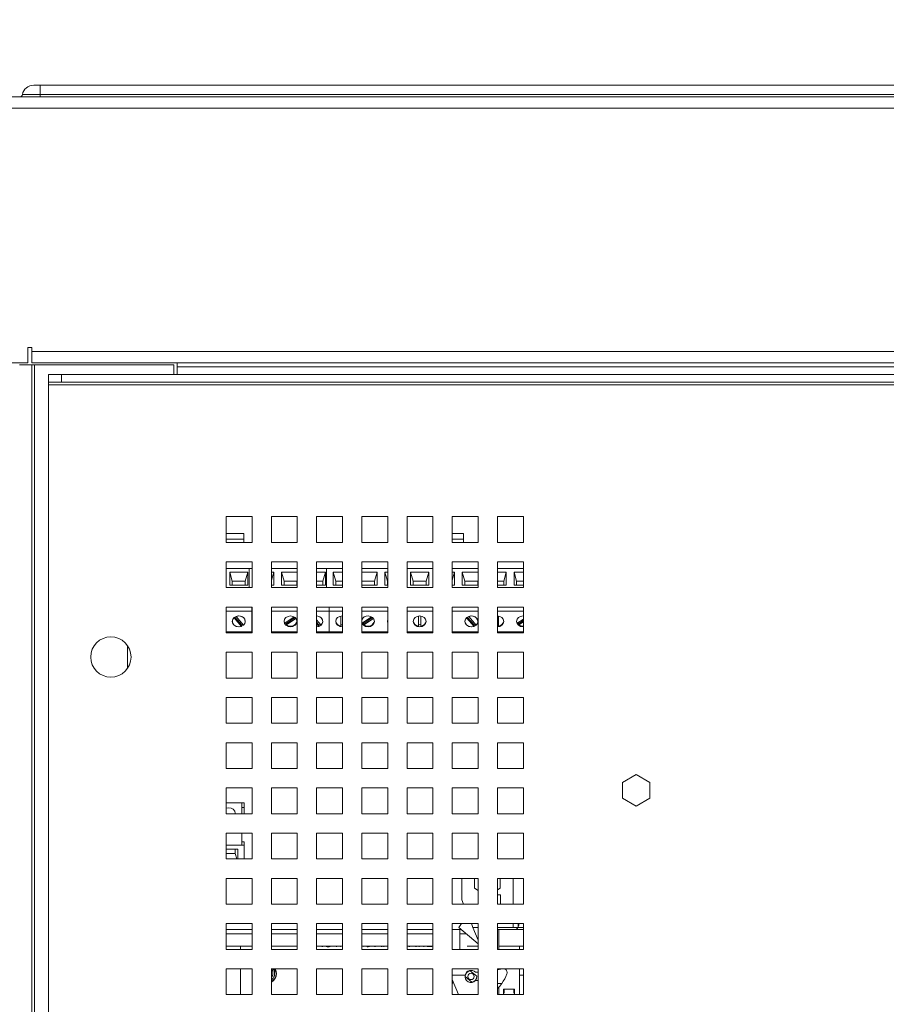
# Paper-space layout '2' of a CAD drawing. Header units: inches. Extents: x 1 to 109, y 1 to 85.
# Tile 41 of 70: x 47.02 to 52.61, y 57.53 to 63.88. Entities that reach past the tile are written whole.
import ezdxf

# ---------------------------------------------------------------- set-up
doc = ezdxf.new("R2010")
doc.units = ezdxf.units.IN
doc.header["$MEASUREMENT"] = 0
doc.styles.add('SLDTEXTSTYLE0', font='GOTHIC.TTF', dxfattribs={"width": 0.913})
doc.dimstyles.new('SLDDIMSTYLE1', dxfattribs={"dimtxt": 0.625, "dimasz": 0.65, "dimexe": 0, "dimexo": 0.0625, "dimgap": 0.15625, "dimtad": 0, "dimtih": 1, "dimtoh": 1, "dimlfac": 1.2, "dimrnd": 1e-09, "dimzin": 12, "dimdsep": 46, "dimtxsty": 'SLDTEXTSTYLE0', "dimblk1": 'NONE', "dimblk2": 'NONE', "dimsah": 1, "dimcen": 0.09, "dimadec": 0, "dimazin": 3, "dimtfac": 1, "dimtofl": 0, "dimtmove": 0, "dimatfit": 3, "dimldrblk": 'NONE', "dimfxl": 1, "dimfrac": 2, "dimtolj": 1, "dimtzin": 12, "dimarcsym": 0})

# ---------------------------------------------------------------- blocks, each defined once
blk = doc.blocks.new('_D_28')
at = {"color": 1, "linetype": 'Continuous', "lineweight": 0, "ltscale": 5}
for p, q in [((47.2042, 65.2151), (47.2042, 66.1994)), ((47.2042, 65.2151), (46.4451, 64.2309)), ((46.4451, 64.2309), (46.4451, 42.2882))]:
    blk.add_line(p, q, dxfattribs=at)
at = {"color": 1, "linetype": 'Continuous', "lineweight": 0, "ltscale": 5, "insert": (46.902, 66.1994), "char_height": 0.625, "attachment_point": 1, "rotation": 90, "style": 'SLDTEXTSTYLE0'}
blk.add_mtext('.56', dxfattribs=at)
blk = doc.blocks.new('_NONE')
blk = doc.blocks.new('_D_29')
at = {"color": 1, "linetype": 'Continuous', "lineweight": 0, "ltscale": 5}
for p, q in [((63.524, 65.2151), (63.524, 66.1994)), ((63.524, 65.2151), (64.1117, 64.2309)), ((64.1117, 64.2309), (64.1117, 42.2882))]:
    blk.add_line(p, q, dxfattribs=at)
at = {"color": 1, "linetype": 'Continuous', "lineweight": 0, "ltscale": 5, "insert": (63.2217, 66.1994), "char_height": 0.625, "attachment_point": 1, "rotation": 90, "style": 'SLDTEXTSTYLE0'}
blk.add_mtext('21.76', dxfattribs=at)
blk = doc.blocks.new('_D_30')
at = {"color": 1, "linetype": 'Continuous', "lineweight": 0, "ltscale": 5}
blk.add_line((64.5751, 42.3866), (64.5751, 66.1994), dxfattribs=at)
at = {"color": 1, "linetype": 'Continuous', "lineweight": 0, "ltscale": 5, "insert": (64.2728, 66.1994), "char_height": 0.625, "attachment_point": 1, "rotation": 90, "style": 'SLDTEXTSTYLE0'}
blk.add_mtext('22.31', dxfattribs=at)
blk = doc.blocks.new('_D_31')
at = {"color": 1, "linetype": 'Continuous', "lineweight": 0, "ltscale": 5}
for p, q in [((65.545, 65.2151), (65.545, 66.1994)), ((65.545, 65.2151), (65.0909, 64.2309)), ((65.0909, 64.2309), (65.0909, 63.3928))]:
    blk.add_line(p, q, dxfattribs=at)
at = {"color": 1, "linetype": 'Continuous', "lineweight": 0, "ltscale": 5, "insert": (65.2428, 66.1994), "char_height": 0.625, "attachment_point": 1, "rotation": 90, "style": 'SLDTEXTSTYLE0'}
blk.add_mtext('22.93', dxfattribs=at)
blk = doc.blocks.new('_D_38')
at = {"color": 1, "linetype": 'Continuous', "lineweight": 0, "ltscale": 5}
blk.add_line((46.9036, 63.4607), (42.1202, 63.4607), dxfattribs=at)
at = {"color": 1, "linetype": 'Continuous', "lineweight": 0, "ltscale": 5, "insert": (39.5343, 63.763), "char_height": 0.625, "attachment_point": 1, "style": 'SLDTEXTSTYLE0'}
blk.add_mtext('31.59', dxfattribs=at)

psp = doc.layouts.new('2')

# ---------------------------------------------------------------- linework, layer by layer
at = {"color": 7, "linetype": 'Continuous', "lineweight": 15, "ltscale": 5}
for p, q in [((47.1112, 63.4607), (47.1536, 63.4607)), ((47.1536, 63.4607), (47.1536, 63.4003)), ((47.1536, 63.4607), (63.4036, 63.4607)), ((46.4692, 63.3857), (64.0876, 63.3857)), ((47.1536, 63.3866), (46.9637, 63.3866)), ((47.1536, 63.3866), (47.1536, 63.4003)), ((63.4036, 63.4003), (47.1536, 63.4003)), ((47.1536, 63.3866), (47.1536, 63.3857)), ((63.4036, 63.3866), (47.1536, 63.3866)), ((64.1117, 63.3117), (46.4451, 63.3117)), ((47.0735, 61.7682), (47.0984, 61.7682)), ((47.0735, 61.7276), (47.0735, 61.7682)), ((47.0984, 61.7682), (47.0984, 61.7432)), ((47.0984, 61.7432), (63.4581, 61.7432)), ((47.0984, 61.6692), (47.0984, 61.7432)), ((47.0734, 61.6692), (46.4451, 61.6692)), ((47.0734, 61.7276), (47.0734, 61.6692)), ((47.0735, 61.7276), (47.0734, 61.7276)), ((63.4581, 61.6692), (47.0984, 61.6692)), ((48.0361, 61.6692), (48.0361, 61.6451)), ((47.0198, 61.6574), (47.0987, 61.6574)), ((47.0987, 42.0693), (47.0987, 61.6574)), ((47.0987, 61.6574), (47.1154, 61.6574)), ((47.1154, 42.0693), (47.1154, 61.6574)), ((47.1154, 61.6574), (48.0154, 61.6574)), ((48.0154, 61.5951), (48.0154, 61.6574)), ((48.0361, 61.6451), (62.9249, 61.6451)), ((48.0361, 61.5951), (48.0361, 61.6451)), ((47.2066, 61.5452), (47.2066, 61.5951)), ((47.2066, 61.5951), (47.2899, 61.5951)), ((47.2899, 61.5452), (47.2066, 61.5452)), ((47.2066, 61.5452), (47.2066, 61.5286)), ((47.2899, 61.5951), (47.2899, 61.5452)), ((63.1541, 61.5951), (47.2899, 61.5951)), ((63.1541, 61.5452), (47.2899, 61.5452)), ((47.2066, 61.5286), (63.1541, 61.5286)), ((47.2066, 42.2132), (47.2066, 61.5286)), ((48.5191, 60.6784), (48.3524, 60.6784)), ((48.3524, 60.6784), (48.3524, 60.5117)), ((48.5191, 60.5117), (48.5191, 60.6784)), ((48.8107, 60.6784), (48.6441, 60.6784)), ((48.6441, 60.6784), (48.6441, 60.5117)), ((48.8107, 60.5117), (48.8107, 60.6784)), ((49.1024, 60.6784), (48.9357, 60.6784)), ((48.9357, 60.6784), (48.9357, 60.5117)), ((49.1024, 60.5117), (49.1024, 60.6784)), ((49.3941, 60.6784), (49.2274, 60.6784)), ((49.2274, 60.6784), (49.2274, 60.5117)), ((49.3941, 60.5117), (49.3941, 60.6784)), ((49.6857, 60.6784), (49.5191, 60.6784)), ((49.5191, 60.6784), (49.5191, 60.5117)), ((49.6857, 60.5117), (49.6857, 60.6784)), ((49.9774, 60.6784), (49.8107, 60.6784)), ((49.8107, 60.6784), (49.8107, 60.5117)), ((49.9774, 60.5117), (49.9774, 60.6784)), ((50.2691, 60.6784), (50.1024, 60.6784)), ((50.1024, 60.6784), (50.1024, 60.5117)), ((50.2691, 60.5117), (50.2691, 60.6784)), ((48.4669, 60.5684), (48.3524, 60.5684)), ((48.4669, 60.5328), (48.4669, 60.5684)), ((48.4669, 60.5117), (48.4669, 60.5328)), ((49.8836, 60.5684), (49.8107, 60.5684)), ((49.8836, 60.5328), (49.8836, 60.5684)), ((49.8836, 60.5117), (49.8836, 60.5328)), ((48.3524, 60.5117), (48.5191, 60.5117)), ((48.6441, 60.5117), (48.8107, 60.5117)), ((48.9357, 60.5117), (49.1024, 60.5117)), ((49.2274, 60.5117), (49.3941, 60.5117)), ((49.5191, 60.5117), (49.6857, 60.5117)), ((49.8107, 60.5117), (49.9774, 60.5117)), ((50.1024, 60.5117), (50.2691, 60.5117)), ((48.5191, 60.3867), (48.3524, 60.3867)), ((48.3524, 60.3867), (48.3524, 60.2201)), ((48.5005, 60.344), (48.3524, 60.344)), ((48.5005, 60.2201), (48.5005, 60.344)), ((48.5191, 60.344), (48.5005, 60.344)), ((48.5191, 60.2201), (48.5191, 60.3867)), ((48.8107, 60.3867), (48.6441, 60.3867)), ((48.6441, 60.3867), (48.6441, 60.2201)), ((48.8107, 60.344), (48.6441, 60.344)), ((48.8107, 60.2201), (48.8107, 60.3867)), ((49.1024, 60.3867), (48.9357, 60.3867)), ((48.9357, 60.3867), (48.9357, 60.2201)), ((49.1024, 60.344), (48.9357, 60.344)), ((49.0005, 60.2201), (49.0005, 60.344)), ((49.1024, 60.2201), (49.1024, 60.3867)), ((49.3941, 60.3867), (49.2274, 60.3867)), ((49.2274, 60.3867), (49.2274, 60.2201)), ((49.3941, 60.344), (49.2274, 60.344)), ((49.3941, 60.2201), (49.3941, 60.3867)), ((49.6857, 60.3867), (49.5191, 60.3867)), ((49.5191, 60.3867), (49.5191, 60.2201)), ((49.6857, 60.344), (49.5191, 60.344)), ((49.6857, 60.2201), (49.6857, 60.3867)), ((49.9774, 60.3867), (49.8107, 60.3867)), ((49.8107, 60.3867), (49.8107, 60.2201)), ((49.9774, 60.344), (49.8107, 60.344)), ((49.9774, 60.2201), (49.9774, 60.3867)), ((50.2691, 60.3867), (50.1024, 60.3867)), ((50.1024, 60.3867), (50.1024, 60.2201)), ((50.2691, 60.344), (50.1024, 60.344)), ((50.2691, 60.2201), (50.2691, 60.3867)), ((48.3755, 60.2357), (48.3755, 60.319)), ((48.3755, 60.319), (48.4922, 60.319)), ((48.3755, 60.319), (48.3922, 60.2621)), ((48.4922, 60.319), (48.4755, 60.2621)), ((48.4922, 60.319), (48.4922, 60.2357)), ((48.6441, 60.319), (48.6589, 60.319)), ((48.6589, 60.319), (48.6441, 60.2684)), ((48.6589, 60.319), (48.6589, 60.2357)), ((48.7089, 60.319), (48.8107, 60.319)), ((48.7089, 60.2357), (48.7089, 60.319)), ((48.7255, 60.2621), (48.7089, 60.319)), ((48.9357, 60.319), (48.9922, 60.319)), ((48.9922, 60.319), (48.9755, 60.2621)), ((48.9922, 60.319), (48.9922, 60.2357)), ((49.0422, 60.319), (49.1024, 60.319)), ((49.0422, 60.2357), (49.0422, 60.319)), ((49.0589, 60.2621), (49.0422, 60.319)), ((49.2274, 60.319), (49.3255, 60.319)), ((49.3255, 60.319), (49.3089, 60.2621)), ((49.3255, 60.319), (49.3255, 60.2357)), ((49.3755, 60.2357), (49.3755, 60.319)), ((49.3755, 60.319), (49.3941, 60.319)), ((49.3755, 60.319), (49.3922, 60.2621)), ((49.5422, 60.319), (49.6589, 60.319)), ((49.5422, 60.2357), (49.5422, 60.319)), ((49.5589, 60.2621), (49.5422, 60.319)), ((49.6589, 60.319), (49.6422, 60.2621)), ((49.6589, 60.319), (49.6589, 60.2357)), ((49.8107, 60.319), (49.8255, 60.319)), ((49.8255, 60.319), (49.8107, 60.2684)), ((49.8255, 60.319), (49.8255, 60.2357)), ((49.8755, 60.2357), (49.8755, 60.319)), ((49.8755, 60.319), (49.9774, 60.319)), ((49.8755, 60.319), (49.8922, 60.2621)), ((50.1024, 60.319), (50.1589, 60.319)), ((50.1589, 60.319), (50.1422, 60.2621)), ((50.1589, 60.319), (50.1589, 60.2357)), ((50.2089, 60.319), (50.2691, 60.319)), ((50.2089, 60.2357), (50.2089, 60.319)), ((50.2255, 60.2621), (50.2089, 60.319)), ((48.3524, 60.2201), (48.5191, 60.2201)), ((48.4922, 60.2357), (48.3755, 60.2357)), ((48.3922, 60.2357), (48.3922, 60.2621)), ((48.3922, 60.2621), (48.4755, 60.2621)), ((48.4755, 60.2621), (48.4755, 60.2357)), ((48.6589, 60.2357), (48.6441, 60.2357)), ((48.6441, 60.2201), (48.8107, 60.2201)), ((48.8107, 60.2357), (48.7089, 60.2357)), ((48.7255, 60.2357), (48.7255, 60.2621)), ((48.7255, 60.2621), (48.8089, 60.2621)), ((48.8107, 60.2684), (48.8089, 60.2621)), ((48.8089, 60.2621), (48.8089, 60.2357)), ((48.9357, 60.2621), (48.9755, 60.2621)), ((48.9922, 60.2357), (48.9357, 60.2357)), ((48.9357, 60.2201), (49.1024, 60.2201)), ((48.9755, 60.2621), (48.9755, 60.2357)), ((49.1024, 60.2357), (49.0422, 60.2357)), ((49.0589, 60.2357), (49.0589, 60.2621)), ((49.0589, 60.2621), (49.1024, 60.2621)), ((49.2274, 60.2621), (49.3089, 60.2621)), ((49.3255, 60.2357), (49.2274, 60.2357)), ((49.2274, 60.2201), (49.3941, 60.2201)), ((49.3089, 60.2621), (49.3089, 60.2357)), ((49.3941, 60.2357), (49.3755, 60.2357)), ((49.3922, 60.2357), (49.3922, 60.2621)), ((49.3922, 60.2621), (49.3941, 60.2621)), ((49.5191, 60.2201), (49.6857, 60.2201)), ((49.6589, 60.2357), (49.5422, 60.2357)), ((49.5589, 60.2357), (49.5589, 60.2621)), ((49.5589, 60.2621), (49.6422, 60.2621)), ((49.6422, 60.2621), (49.6422, 60.2357)), ((49.8255, 60.2357), (49.8107, 60.2357)), ((49.8107, 60.2201), (49.9774, 60.2201)), ((49.9774, 60.2357), (49.8755, 60.2357)), ((49.8922, 60.2357), (49.8922, 60.2621)), ((49.8922, 60.2621), (49.9755, 60.2621)), ((49.9774, 60.2684), (49.9755, 60.2621)), ((49.9755, 60.2621), (49.9755, 60.2357)), ((50.1024, 60.2621), (50.1422, 60.2621)), ((50.1589, 60.2357), (50.1024, 60.2357)), ((50.1024, 60.2201), (50.2691, 60.2201)), ((50.1422, 60.2621), (50.1422, 60.2357)), ((50.2691, 60.2357), (50.2089, 60.2357)), ((50.2255, 60.2357), (50.2255, 60.2621)), ((50.2255, 60.2621), (50.2691, 60.2621)), ((48.5191, 60.0951), (48.3524, 60.0951)), ((48.3524, 60.0951), (48.3524, 59.9284)), ((48.5172, 60.069), (48.5172, 60.0951)), ((48.5191, 59.9284), (48.5191, 60.0951)), ((48.8107, 60.0951), (48.6441, 60.0951)), ((48.6441, 60.0951), (48.6441, 59.9284)), ((48.8107, 59.9284), (48.8107, 60.0951)), ((49.1024, 60.0951), (48.9357, 60.0951)), ((48.9357, 60.0951), (48.9357, 59.9284)), ((49.0172, 60.069), (49.0172, 60.0951)), ((49.1024, 59.9284), (49.1024, 60.0951)), ((49.3941, 60.0951), (49.2274, 60.0951)), ((49.2274, 60.0951), (49.2274, 59.9284)), ((49.3941, 59.9284), (49.3941, 60.0951)), ((49.6857, 60.0951), (49.5191, 60.0951)), ((49.5191, 60.0951), (49.5191, 59.9284)), ((49.6857, 59.9284), (49.6857, 60.0951)), ((49.9774, 60.0951), (49.8107, 60.0951)), ((49.8107, 60.0951), (49.8107, 59.9284)), ((49.9774, 59.9284), (49.9774, 60.0951)), ((50.2691, 60.0951), (50.1024, 60.0951)), ((50.1024, 60.0951), (50.1024, 59.9284)), ((50.2691, 59.9284), (50.2691, 60.0951)), ((48.5172, 60.069), (48.3524, 60.069)), ((48.4031, 60.0261), (48.4511, 59.9704)), ((48.4077, 60.0297), (48.4511, 59.9794)), ((48.4646, 59.9787), (48.4166, 60.0343)), ((48.5191, 60.069), (48.5172, 60.069)), ((48.5172, 59.9357), (48.5172, 60.069)), ((48.8107, 60.069), (48.6441, 60.069)), ((48.7902, 60.0316), (48.7302, 59.9907)), ((48.7407, 59.9888), (48.7968, 60.027)), ((48.7407, 59.9798), (48.8021, 60.0216)), ((49.1024, 60.069), (48.9357, 60.069)), ((49.0172, 59.9357), (49.0172, 60.069)), ((49.0922, 60.0368), (49.0922, 59.9725)), ((49.1005, 60.0375), (49.1024, 60.0374)), ((49.3941, 60.069), (49.2274, 60.069)), ((49.2902, 60.0316), (49.2302, 59.9907)), ((49.2407, 59.9888), (49.2968, 60.027)), ((49.2407, 59.9798), (49.3021, 60.0216)), ((49.6857, 60.069), (49.5191, 60.069)), ((49.5922, 60.0368), (49.5922, 59.9725)), ((49.6089, 59.9725), (49.6089, 60.0368)), ((49.9774, 60.069), (49.8107, 60.069)), ((49.9031, 60.0261), (49.9511, 59.9704)), ((49.9077, 60.0297), (49.9511, 59.9794)), ((49.9646, 59.9787), (49.9166, 60.0343)), ((50.2691, 60.069), (50.1024, 60.069)), ((50.1089, 59.9725), (50.1089, 60.0368)), ((50.2691, 60.0172), (50.2302, 59.9907)), ((50.2672, 60.0375), (50.2691, 60.0374)), ((48.4511, 59.9794), (48.4511, 59.9704)), ((48.7407, 59.9888), (48.7407, 59.9798)), ((48.9646, 59.9787), (48.9357, 60.0122)), ((48.9357, 59.9973), (48.9511, 59.9794)), ((48.9357, 59.9883), (48.9511, 59.9704)), ((48.9511, 59.9794), (48.9511, 59.9704)), ((49.2302, 59.9907), (49.2274, 59.9965)), ((49.2407, 59.9888), (49.2407, 59.9798)), ((49.9511, 59.9794), (49.9511, 59.9704)), ((50.2407, 59.9888), (50.2691, 60.0081)), ((50.2407, 59.9798), (50.2691, 59.9991)), ((50.2407, 59.9888), (50.2407, 59.9798)), ((48.5172, 59.9357), (48.3524, 59.9357)), ((48.3524, 59.9284), (48.5191, 59.9284)), ((48.5191, 59.9357), (48.5172, 59.9357)), ((48.8107, 59.9357), (48.6441, 59.9357)), ((48.6441, 59.9284), (48.8107, 59.9284)), ((49.1024, 59.9357), (48.9357, 59.9357)), ((48.9357, 59.9284), (49.1024, 59.9284)), ((49.3941, 59.9357), (49.2274, 59.9357)), ((49.2274, 59.9284), (49.3941, 59.9284)), ((49.6857, 59.9357), (49.5191, 59.9357)), ((49.5191, 59.9284), (49.6857, 59.9284)), ((49.9774, 59.9357), (49.8107, 59.9357)), ((49.8107, 59.9284), (49.9774, 59.9284)), ((50.2691, 59.9357), (50.1024, 59.9357)), ((50.1024, 59.9284), (50.2691, 59.9284)), ((47.7156, 59.847), (47.7156, 59.6981)), ((48.5191, 59.8034), (48.3524, 59.8034)), ((48.3524, 59.8034), (48.3524, 59.6367)), ((48.5191, 59.6367), (48.5191, 59.8034)), ((48.8107, 59.8034), (48.6441, 59.8034)), ((48.6441, 59.8034), (48.6441, 59.6367)), ((48.8107, 59.6367), (48.8107, 59.8034)), ((49.1024, 59.8034), (48.9357, 59.8034)), ((48.9357, 59.8034), (48.9357, 59.6367)), ((49.1024, 59.6367), (49.1024, 59.8034)), ((49.3941, 59.8034), (49.2274, 59.8034)), ((49.2274, 59.8034), (49.2274, 59.6367)), ((49.3941, 59.6367), (49.3941, 59.8034)), ((49.6857, 59.8034), (49.5191, 59.8034)), ((49.5191, 59.8034), (49.5191, 59.6367)), ((49.6857, 59.6367), (49.6857, 59.8034)), ((49.9774, 59.8034), (49.8107, 59.8034)), ((49.8107, 59.8034), (49.8107, 59.6367)), ((49.9774, 59.6367), (49.9774, 59.8034)), ((50.2691, 59.8034), (50.1024, 59.8034)), ((50.1024, 59.8034), (50.1024, 59.6367)), ((50.2691, 59.6367), (50.2691, 59.8034)), ((48.3524, 59.6367), (48.5191, 59.6367)), ((48.6441, 59.6367), (48.8107, 59.6367)), ((48.9357, 59.6367), (49.1024, 59.6367)), ((49.2274, 59.6367), (49.3941, 59.6367)), ((49.5191, 59.6367), (49.6857, 59.6367)), ((49.8107, 59.6367), (49.9774, 59.6367)), ((50.1024, 59.6367), (50.2691, 59.6367)), ((48.5191, 59.5117), (48.3524, 59.5117)), ((48.3524, 59.5117), (48.3524, 59.3451)), ((48.5191, 59.3451), (48.5191, 59.5117)), ((48.8107, 59.5117), (48.6441, 59.5117)), ((48.6441, 59.5117), (48.6441, 59.3451)), ((48.8107, 59.3451), (48.8107, 59.5117)), ((49.1024, 59.5117), (48.9357, 59.5117)), ((48.9357, 59.5117), (48.9357, 59.3451)), ((49.1024, 59.3451), (49.1024, 59.5117)), ((49.3941, 59.5117), (49.2274, 59.5117)), ((49.2274, 59.5117), (49.2274, 59.3451)), ((49.3941, 59.3451), (49.3941, 59.5117)), ((49.6857, 59.5117), (49.5191, 59.5117)), ((49.5191, 59.5117), (49.5191, 59.3451)), ((49.6857, 59.3451), (49.6857, 59.5117)), ((49.9774, 59.5117), (49.8107, 59.5117)), ((49.8107, 59.5117), (49.8107, 59.3451)), ((49.9774, 59.3451), (49.9774, 59.5117)), ((50.2691, 59.5117), (50.1024, 59.5117)), ((50.1024, 59.5117), (50.1024, 59.3451)), ((50.2691, 59.3451), (50.2691, 59.5117)), ((48.3524, 59.3451), (48.5191, 59.3451)), ((48.6441, 59.3451), (48.8107, 59.3451)), ((48.9357, 59.3451), (49.1024, 59.3451)), ((49.2274, 59.3451), (49.3941, 59.3451)), ((49.5191, 59.3451), (49.6857, 59.3451)), ((49.8107, 59.3451), (49.9774, 59.3451)), ((50.1024, 59.3451), (50.2691, 59.3451)), ((48.5191, 59.2201), (48.3524, 59.2201)), ((48.3524, 59.2201), (48.3524, 59.0534)), ((48.5191, 59.0534), (48.5191, 59.2201)), ((48.8107, 59.2201), (48.6441, 59.2201)), ((48.6441, 59.2201), (48.6441, 59.0534)), ((48.8107, 59.0534), (48.8107, 59.2201)), ((49.1024, 59.2201), (48.9357, 59.2201)), ((48.9357, 59.2201), (48.9357, 59.0534)), ((49.1024, 59.0534), (49.1024, 59.2201)), ((49.3941, 59.2201), (49.2274, 59.2201)), ((49.2274, 59.2201), (49.2274, 59.0534)), ((49.3941, 59.0534), (49.3941, 59.2201)), ((49.6857, 59.2201), (49.5191, 59.2201)), ((49.5191, 59.2201), (49.5191, 59.0534)), ((49.6857, 59.0534), (49.6857, 59.2201)), ((49.9774, 59.2201), (49.8107, 59.2201)), ((49.8107, 59.2201), (49.8107, 59.0534)), ((49.9774, 59.0534), (49.9774, 59.2201)), ((50.2691, 59.2201), (50.1024, 59.2201)), ((50.1024, 59.2201), (50.1024, 59.0534)), ((50.2691, 59.0534), (50.2691, 59.2201)), ((48.3524, 59.0534), (48.5191, 59.0534)), ((48.6441, 59.0534), (48.8107, 59.0534)), ((48.9357, 59.0534), (49.1024, 59.0534)), ((49.2274, 59.0534), (49.3941, 59.0534)), ((49.5191, 59.0534), (49.6857, 59.0534)), ((49.8107, 59.0534), (49.9774, 59.0534)), ((50.1024, 59.0534), (50.2691, 59.0534)), ((50.9972, 59.0143), (50.9089, 58.9633)), ((51.0856, 58.9633), (50.9972, 59.0143)), ((50.9089, 58.9633), (50.9089, 58.8613)), ((51.0856, 58.8613), (51.0856, 58.9633)), ((48.5191, 58.9284), (48.3524, 58.9284)), ((48.3524, 58.9284), (48.3524, 58.7617)), ((48.5191, 58.7617), (48.5191, 58.9284)), ((48.8107, 58.9284), (48.6441, 58.9284)), ((48.6441, 58.9284), (48.6441, 58.7617)), ((48.8107, 58.7617), (48.8107, 58.9284)), ((49.1024, 58.9284), (48.9357, 58.9284)), ((48.9357, 58.9284), (48.9357, 58.7617)), ((49.1024, 58.7617), (49.1024, 58.9284)), ((49.3941, 58.9284), (49.2274, 58.9284)), ((49.2274, 58.9284), (49.2274, 58.7617)), ((49.3941, 58.7617), (49.3941, 58.9284)), ((49.6857, 58.9284), (49.5191, 58.9284)), ((49.5191, 58.9284), (49.5191, 58.7617)), ((49.6857, 58.7617), (49.6857, 58.9284)), ((49.9774, 58.9284), (49.8107, 58.9284)), ((49.8107, 58.9284), (49.8107, 58.7617)), ((49.9774, 58.7617), (49.9774, 58.9284)), ((50.2691, 58.9284), (50.1024, 58.9284)), ((50.1024, 58.9284), (50.1024, 58.7617)), ((50.2691, 58.7617), (50.2691, 58.9284)), ((48.3524, 58.8324), (48.4525, 58.8324)), ((48.4525, 58.8324), (48.4525, 58.7617)), ((48.4525, 58.8324), (48.4692, 58.8324)), ((48.4692, 58.8324), (48.4692, 58.801)), ((50.9089, 58.8613), (50.9972, 58.8103)), ((50.9972, 58.8103), (51.0856, 58.8613)), ((48.3524, 58.7617), (48.5191, 58.7617)), ((48.4525, 58.801), (48.4692, 58.801)), ((48.4692, 58.801), (48.4692, 58.7617)), ((48.6441, 58.7617), (48.8107, 58.7617)), ((48.9357, 58.7617), (49.1024, 58.7617)), ((49.2274, 58.7617), (49.3941, 58.7617)), ((49.5191, 58.7617), (49.6857, 58.7617)), ((49.8107, 58.7617), (49.9774, 58.7617)), ((50.1024, 58.7617), (50.2691, 58.7617)), ((48.5191, 58.6367), (48.3524, 58.6367)), ((48.3524, 58.6367), (48.3524, 58.4701)), ((48.4525, 58.6367), (48.4525, 58.5595)), ((48.5191, 58.4701), (48.5191, 58.6367)), ((48.8107, 58.6367), (48.6441, 58.6367)), ((48.6441, 58.6367), (48.6441, 58.4701)), ((48.8107, 58.4701), (48.8107, 58.6367)), ((49.1024, 58.6367), (48.9357, 58.6367)), ((48.9357, 58.6367), (48.9357, 58.4701)), ((49.1024, 58.4701), (49.1024, 58.6367)), ((49.3941, 58.6367), (49.2274, 58.6367)), ((49.2274, 58.6367), (49.2274, 58.4701)), ((49.3941, 58.4701), (49.3941, 58.6367)), ((49.6857, 58.6367), (49.5191, 58.6367)), ((49.5191, 58.6367), (49.5191, 58.4701)), ((49.6857, 58.4701), (49.6857, 58.6367)), ((49.9774, 58.6367), (49.8107, 58.6367)), ((49.8107, 58.6367), (49.8107, 58.4701)), ((49.9774, 58.4701), (49.9774, 58.6367)), ((50.2691, 58.6367), (50.1024, 58.6367)), ((50.1024, 58.6367), (50.1024, 58.4701)), ((50.2691, 58.4701), (50.2691, 58.6367)), ((48.3524, 58.5595), (48.4525, 58.5595)), ((48.4525, 58.5812), (48.4692, 58.5812)), ((48.4692, 58.5595), (48.4525, 58.5595)), ((48.4692, 58.5595), (48.4692, 58.5812)), ((48.4692, 58.5595), (48.4692, 58.4701)), ((48.3524, 58.5325), (48.4275, 58.5325)), ((48.4109, 58.5061), (48.3524, 58.5061)), ((48.4109, 58.5325), (48.4109, 58.5061)), ((48.4109, 58.5061), (48.4214, 58.4701)), ((48.4275, 58.5325), (48.4275, 58.4701)), ((48.3524, 58.4701), (48.5191, 58.4701)), ((48.6441, 58.4701), (48.8107, 58.4701)), ((48.9357, 58.4701), (49.1024, 58.4701)), ((49.2274, 58.4701), (49.3941, 58.4701)), ((49.5191, 58.4701), (49.6857, 58.4701)), ((49.8107, 58.4701), (49.9774, 58.4701)), ((50.1024, 58.4701), (50.2691, 58.4701)), ((48.5191, 58.3451), (48.3524, 58.3451)), ((48.3524, 58.3451), (48.3524, 58.1784)), ((48.5191, 58.1784), (48.5191, 58.3451)), ((48.8107, 58.3451), (48.6441, 58.3451)), ((48.6441, 58.3451), (48.6441, 58.1784)), ((48.8107, 58.1784), (48.8107, 58.3451)), ((49.1024, 58.3451), (48.9357, 58.3451)), ((48.9357, 58.3451), (48.9357, 58.1784)), ((49.1024, 58.1784), (49.1024, 58.3451)), ((49.3941, 58.3451), (49.2274, 58.3451)), ((49.2274, 58.3451), (49.2274, 58.1784)), ((49.3941, 58.1784), (49.3941, 58.3451)), ((49.6857, 58.3451), (49.5191, 58.3451)), ((49.5191, 58.3451), (49.5191, 58.1784)), ((49.6857, 58.1784), (49.6857, 58.3451)), ((49.9774, 58.3451), (49.8107, 58.3451)), ((49.8107, 58.3451), (49.8107, 58.1784)), ((49.8717, 58.2071), (49.8717, 58.3451)), ((49.953, 58.3451), (49.953, 58.2809)), ((49.9774, 58.1784), (49.9774, 58.3451)), ((50.2691, 58.3451), (50.1024, 58.3451)), ((50.1024, 58.3451), (50.1024, 58.1784)), ((50.1191, 58.2809), (50.1191, 58.3451)), ((50.2037, 58.3451), (50.2037, 58.1784)), ((50.2691, 58.343), (50.2037, 58.343)), ((50.2691, 58.1784), (50.2691, 58.3451)), ((49.953, 58.2809), (49.9774, 58.2669)), ((50.1024, 58.2713), (50.1191, 58.2809)), ((50.1024, 58.2392), (50.1207, 58.2392)), ((50.1207, 58.1784), (50.1207, 58.2392)), ((48.3524, 58.1784), (48.5191, 58.1784)), ((48.6441, 58.1784), (48.8107, 58.1784)), ((48.9357, 58.1784), (49.1024, 58.1784)), ((49.2274, 58.1784), (49.3941, 58.1784)), ((49.5191, 58.1784), (49.6857, 58.1784)), ((49.8107, 58.1784), (49.9774, 58.1784)), ((49.8832, 58.1784), (49.8717, 58.2071)), ((50.1024, 58.1784), (50.2691, 58.1784)), ((48.5191, 58.0534), (48.3524, 58.0534)), ((48.3524, 58.0534), (48.3524, 57.8867)), ((48.5191, 57.8867), (48.5191, 58.0534)), ((48.8107, 58.0534), (48.6441, 58.0534)), ((48.6441, 58.0534), (48.6441, 57.8867)), ((48.8107, 57.8867), (48.8107, 58.0534)), ((49.1024, 58.0534), (48.9357, 58.0534)), ((48.9357, 58.0534), (48.9357, 57.8867)), ((49.1024, 57.8867), (49.1024, 58.0534)), ((49.3941, 58.0534), (49.2274, 58.0534)), ((49.2274, 58.0534), (49.2274, 57.8867)), ((49.3941, 57.8867), (49.3941, 58.0534)), ((49.6857, 58.0534), (49.5191, 58.0534)), ((49.5191, 58.0534), (49.5191, 57.8867)), ((49.6857, 57.8867), (49.6857, 58.0534)), ((49.9774, 58.0534), (49.8107, 58.0534)), ((49.8107, 58.0534), (49.8107, 57.8867)), ((49.8531, 58.0272), (49.8708, 58.0534)), ((49.9337, 58.0534), (49.9442, 58.0275)), ((49.9774, 57.8867), (49.9774, 58.0534)), ((50.2691, 58.0534), (50.1024, 58.0534)), ((50.1024, 58.0534), (50.1024, 57.8867)), ((50.2037, 58.0534), (50.2037, 58.0275)), ((50.2349, 58.0275), (50.2349, 58.0534)), ((50.239, 58.0441), (50.239, 58.0534)), ((50.2691, 57.8867), (50.2691, 58.0534)), ((48.3524, 58.016), (48.5191, 58.016)), ((48.6441, 58.016), (48.8107, 58.016)), ((48.9357, 58.016), (49.1024, 58.016)), ((49.2274, 58.016), (49.3941, 58.016)), ((49.5191, 58.016), (49.6857, 58.016)), ((49.8107, 58.016), (49.8664, 58.016)), ((49.9774, 57.9229), (49.8531, 58.0272)), ((49.8601, 58.016), (49.8601, 57.8867)), ((49.9774, 58.0275), (49.9442, 58.0275)), ((49.9442, 58.0275), (49.9774, 57.9454)), ((50.2037, 58.0275), (50.1024, 58.0275)), ((50.1024, 58.016), (50.2285, 58.016)), ((50.1108, 58.016), (50.1108, 57.8867)), ((50.2037, 58.0275), (50.2349, 58.0275)), ((50.2288, 58.016), (50.2691, 58.016)), ((50.2349, 58.0327), (50.239, 58.0441)), ((50.2349, 58.0441), (50.239, 58.0441)), ((50.2349, 58.0275), (50.2691, 58.0275)), ((48.5191, 57.9077), (48.3524, 57.9077)), ((48.3524, 57.8867), (48.5191, 57.8867)), ((48.4452, 57.8867), (48.4452, 57.9077)), ((48.8107, 57.9077), (48.6441, 57.9077)), ((48.6441, 57.8867), (48.8107, 57.8867)), ((49.1024, 57.9077), (48.9357, 57.9077)), ((48.9357, 57.8867), (49.1024, 57.8867)), ((48.9706, 57.9051), (48.9694, 57.9077)), ((48.9757, 57.9051), (48.9706, 57.9051)), ((48.9745, 57.9077), (48.9757, 57.9051)), ((49.0611, 57.9051), (49.0615, 57.9077)), ((49.0659, 57.9051), (49.0611, 57.9051)), ((49.0662, 57.9077), (49.0659, 57.9051)), ((49.0897, 57.9051), (49.0884, 57.9077)), ((49.0908, 57.9051), (49.0897, 57.9051)), ((49.0921, 57.9077), (49.0908, 57.9051)), ((49.3941, 57.9077), (49.2274, 57.9077)), ((49.2274, 57.8867), (49.3941, 57.8867)), ((49.2417, 57.9051), (49.2395, 57.9077)), ((49.2428, 57.9051), (49.2417, 57.9051)), ((49.2428, 57.9077), (49.2428, 57.9051)), ((49.3082, 57.9051), (49.3094, 57.9077)), ((49.3133, 57.9051), (49.3082, 57.9051)), ((49.3145, 57.9077), (49.3133, 57.9051)), ((49.3525, 57.9051), (49.3513, 57.9077)), ((49.3576, 57.9051), (49.3525, 57.9051)), ((49.3564, 57.9077), (49.3576, 57.9051)), ((49.367, 57.9051), (49.367, 57.9077)), ((49.3716, 57.9051), (49.367, 57.9051)), ((49.3716, 57.9077), (49.3716, 57.9051)), ((49.6857, 57.9077), (49.5191, 57.9077)), ((49.5191, 57.8867), (49.6857, 57.8867)), ((49.5312, 57.9051), (49.5325, 57.9077)), ((49.5363, 57.9051), (49.5312, 57.9051)), ((49.5376, 57.9077), (49.5363, 57.9051)), ((49.5756, 57.9051), (49.5744, 57.9077)), ((49.5806, 57.9051), (49.5756, 57.9051)), ((49.5794, 57.9077), (49.5806, 57.9051)), ((49.5953, 57.9051), (49.5953, 57.9077)), ((49.6, 57.9051), (49.5953, 57.9051)), ((49.6, 57.9077), (49.6, 57.9051)), ((49.6247, 57.9051), (49.6247, 57.9077)), ((49.6294, 57.9051), (49.6247, 57.9051)), ((49.6294, 57.9077), (49.6294, 57.9051)), ((49.6488, 57.9051), (49.6488, 57.9077)), ((49.6781, 57.9051), (49.6488, 57.9051)), ((49.6781, 57.9077), (49.6781, 57.9051)), ((49.8107, 57.8867), (49.9774, 57.8867)), ((49.9774, 57.9077), (49.9059, 57.9077)), ((50.1024, 57.8867), (50.2691, 57.8867)), ((50.2437, 57.9075), (50.1108, 57.9075)), ((50.2437, 57.8867), (50.2437, 57.9075)), ((50.2437, 57.9075), (50.2691, 57.9075)), ((48.5191, 57.7617), (48.3524, 57.7617)), ((48.3524, 57.7617), (48.3524, 57.5951)), ((48.4452, 57.5951), (48.4452, 57.7617)), ((48.5191, 57.5951), (48.5191, 57.7617)), ((48.8107, 57.7617), (48.6441, 57.7617)), ((48.6441, 57.7617), (48.6441, 57.5951)), ((48.6523, 57.7617), (48.6561, 57.7604)), ((48.6561, 57.7604), (48.6652, 57.7572)), ((48.8107, 57.5951), (48.8107, 57.7617)), ((49.1024, 57.7617), (48.9357, 57.7617)), ((48.9357, 57.7617), (48.9357, 57.5951)), ((49.1024, 57.5951), (49.1024, 57.7617)), ((49.3941, 57.7617), (49.2274, 57.7617)), ((49.2274, 57.7617), (49.2274, 57.5951)), ((49.3941, 57.5951), (49.3941, 57.7617)), ((49.6857, 57.7617), (49.5191, 57.7617)), ((49.5191, 57.7617), (49.5191, 57.5951)), ((49.6857, 57.5951), (49.6857, 57.7617)), ((49.9774, 57.7617), (49.8107, 57.7617)), ((49.8107, 57.7617), (49.8107, 57.5951)), ((49.9262, 57.7494), (49.9688, 57.7136)), ((49.9601, 57.739), (49.9774, 57.739)), ((49.9774, 57.5951), (49.9774, 57.7617)), ((50.2691, 57.7617), (50.1024, 57.7617)), ((50.1024, 57.7617), (50.1024, 57.5951)), ((50.1024, 57.7556), (50.1355, 57.7614)), ((50.1108, 57.7617), (50.1108, 57.7571)), ((50.1355, 57.7614), (50.1378, 57.7617)), ((50.2437, 57.7207), (50.2437, 57.7617)), ((50.2691, 57.5951), (50.2691, 57.7617)), ((49.8934, 57.7207), (49.8107, 57.7207)), ((49.8107, 57.6925), (49.8501, 57.5951)), ((49.8107, 57.6667), (49.8172, 57.6763)), ((49.9368, 57.6754), (49.8942, 57.7112)), ((49.9774, 57.6859), (49.9601, 57.6859)), ((50.1024, 57.6663), (50.1295, 57.6663)), ((50.2691, 57.7207), (50.2437, 57.7207)), ((50.2437, 57.7207), (50.2437, 57.5951)), ((50.1108, 57.6441), (50.1108, 57.5951)), ((50.142, 57.6302), (50.2125, 57.6302)), ((50.142, 57.5951), (50.142, 57.6302)), ((50.142, 57.5972), (50.1461, 57.6086)), ((50.142, 57.6086), (50.1461, 57.6086)), ((50.1461, 57.6086), (50.1461, 57.6302)), ((50.2084, 57.6302), (50.2084, 57.6086)), ((50.2084, 57.6086), (50.2125, 57.5972)), ((50.2084, 57.6086), (50.2125, 57.6086)), ((50.2125, 57.6302), (50.2125, 57.5951)), ((48.3524, 57.5951), (48.5191, 57.5951)), ((48.6441, 57.5951), (48.8107, 57.5951)), ((48.9357, 57.5951), (49.1024, 57.5951)), ((49.2274, 57.5951), (49.3941, 57.5951)), ((49.5191, 57.5951), (49.6857, 57.5951)), ((49.8107, 57.5951), (49.9774, 57.5951)), ((50.1024, 57.5951), (50.2691, 57.5951))]:
    psp.add_line(p, q, dxfattribs=at)
at = {"color": 8, "linetype": 'Continuous', "lineweight": 15, "ltscale": 5}
for p, q in [((47.1536, 63.4003), (47.0384, 63.4003)), ((48.3524, 60.5328), (48.4669, 60.5328)), ((49.8107, 60.5328), (49.8836, 60.5328)), ((48.3524, 57.9866), (48.5191, 57.9866)), ((48.6441, 57.9866), (48.8107, 57.9866)), ((48.9357, 57.9866), (49.1024, 57.9866)), ((49.2274, 57.9866), (49.3941, 57.9866)), ((49.5191, 57.9866), (49.6857, 57.9866)), ((49.8601, 57.9866), (49.9015, 57.9866))]:
    psp.add_line(p, q, dxfattribs=at)
at = {"color": 7, "linetype": 'Continuous', "lineweight": 15, "ltscale": 5, "flags": 128}
for points in [[(48.4339, 60.0375), (48.4498, 60.0348), (48.4633, 60.0272), (48.4724, 60.0158), (48.4755, 60.0024), (48.4724, 59.9889), (48.4633, 59.9776), (48.4498, 59.97), (48.4339, 59.9673), (48.4179, 59.97), (48.4044, 59.9776), (48.3954, 59.9889), (48.3922, 60.0024), (48.3954, 60.0158), (48.4044, 60.0272), (48.4179, 60.0348), (48.4339, 60.0375)], [(48.4511, 59.9704), (48.4374, 59.9674), (48.4233, 59.9684), (48.4103, 59.9734), (48.4002, 59.9818), (48.3939, 59.9925), (48.3923, 60.0044), (48.3955, 60.016), (48.4031, 60.0261)], [(48.4166, 60.0343), (48.4304, 60.0373), (48.4445, 60.0363), (48.4574, 60.0313), (48.4676, 60.023), (48.4738, 60.0123), (48.4755, 60.0004), (48.4723, 59.9888), (48.4646, 59.9787)], [(48.7672, 60.0375), (48.7832, 60.0348), (48.7967, 60.0272), (48.8057, 60.0158), (48.8089, 60.0024), (48.8057, 59.9889), (48.7967, 59.9776), (48.7832, 59.97), (48.7672, 59.9673), (48.7513, 59.97), (48.7377, 59.9776), (48.7287, 59.9889), (48.7255, 60.0024), (48.7287, 60.0158), (48.7377, 60.0272), (48.7513, 60.0348), (48.7672, 60.0375)], [(48.9357, 60.0374), (48.9498, 60.0348), (48.9633, 60.0272), (48.9724, 60.0158), (48.9755, 60.0024), (48.9724, 59.9889), (48.9633, 59.9776), (48.9498, 59.97), (48.9357, 59.9673)], [(48.9357, 60.0374), (48.9445, 60.0363), (48.9574, 60.0313), (48.9676, 60.023), (48.9738, 60.0123), (48.9755, 60.0004), (48.9723, 59.9888), (48.9646, 59.9787)], [(49.1024, 59.9673), (49.1005, 59.9673), (49.0846, 59.97), (49.0711, 59.9776), (49.062, 59.9889), (49.0589, 60.0024), (49.062, 60.0158), (49.0711, 60.0272), (49.0846, 60.0348), (49.1005, 60.0375), (49.1005, 60.0375)], [(49.2672, 60.0375), (49.2832, 60.0348), (49.2967, 60.0272), (49.3057, 60.0158), (49.3089, 60.0024), (49.3057, 59.9889), (49.2967, 59.9776), (49.2832, 59.97), (49.2672, 59.9673), (49.2513, 59.97), (49.2377, 59.9776), (49.2287, 59.9889), (49.2274, 59.9921)], [(49.6005, 60.0375), (49.6165, 60.0348), (49.63, 60.0272), (49.639, 60.0158), (49.6422, 60.0024), (49.639, 59.9889), (49.63, 59.9776), (49.6165, 59.97), (49.6005, 59.9673), (49.5846, 59.97), (49.5711, 59.9776), (49.562, 59.9889), (49.5589, 60.0024), (49.562, 60.0158), (49.5711, 60.0272), (49.5846, 60.0348), (49.6005, 60.0375)], [(49.9339, 60.0375), (49.9498, 60.0348), (49.9633, 60.0272), (49.9724, 60.0158), (49.9755, 60.0024), (49.9724, 59.9889), (49.9633, 59.9776), (49.9498, 59.97), (49.9339, 59.9673), (49.9179, 59.97), (49.9044, 59.9776), (49.8954, 59.9889), (49.8922, 60.0024), (49.8954, 60.0158), (49.9044, 60.0272), (49.9179, 60.0348), (49.9339, 60.0375)], [(49.9511, 59.9704), (49.9374, 59.9674), (49.9233, 59.9684), (49.9103, 59.9734), (49.9002, 59.9818), (49.8939, 59.9925), (49.8923, 60.0044), (49.8955, 60.016), (49.9031, 60.0261)], [(49.9166, 60.0343), (49.9304, 60.0373), (49.9445, 60.0363), (49.9574, 60.0313), (49.9676, 60.023), (49.9738, 60.0123), (49.9755, 60.0004), (49.9723, 59.9888), (49.9646, 59.9787)], [(50.1024, 60.0374), (50.1165, 60.0348), (50.13, 60.0272), (50.139, 60.0158), (50.1422, 60.0024), (50.139, 59.9889), (50.13, 59.9776), (50.1165, 59.97), (50.1024, 59.9673)], [(50.2691, 59.9673), (50.2672, 59.9673), (50.2513, 59.97), (50.2377, 59.9776), (50.2287, 59.9889), (50.2255, 60.0024), (50.2287, 60.0158), (50.2377, 60.0272), (50.2513, 60.0348), (50.2672, 60.0375), (50.2672, 60.0375)], [(48.7302, 59.9907), (48.7259, 60.0021), (48.7256, 60.0044)], [(48.9511, 59.9704), (48.9374, 59.9674), (48.9357, 59.9673)], [(49.3941, 59.9921), (49.3922, 60.0024), (49.3941, 60.0127)], [(50.2302, 59.9907), (50.2259, 60.0021), (50.2256, 60.0046)], [(48.3524, 58.7979), (48.3532, 58.7982), (48.3692, 58.8009), (48.3851, 58.7982), (48.3986, 58.7906), (48.4077, 58.7792), (48.4109, 58.7658), (48.4106, 58.7617)], [(48.6769, 57.7317), (48.6737, 57.7518), (48.6695, 57.7617)], [(50.1295, 57.6663), (50.1166, 57.6504), (50.1024, 57.6356)]]:
    psp.add_lwpolyline(points, dxfattribs=at)
at = {"color": 7, "linetype": 'Continuous', "lineweight": 15, "ltscale": 25}
for centre, radius in [((47.6091, 59.7726), 0.13), ((49.9315, 57.7124), 0.0208)]:
    psp.add_circle(centre, radius, dxfattribs=at)
for centre, radius, start, end in [((47.1112, 63.3867), 0.074, 90, 169.42711), ((47.0219, 63.4034), 0.0168, 270, 349.42711), ((49.2648, 59.9969), 0.0406, 86.62358, 157.12378), ((48.4356, 60.0202), 0.0436, 290.85175, 304.01278), ((48.7629, 60.0208), 0.039, 223.91469, 235.36283), ((48.7668, 60.014), 0.0431, 232.71753, 347.00059), ((48.9356, 60.0201), 0.0435, 290.83491, 304.01929), ((49.0962, 60.0099), 0.0376, 188.01214, 263.94478), ((49.1005, 60.03), 0.0493, 260.26435, 272.15134), ((49.2628, 60.0208), 0.0389, 223.9022, 235.37532), ((49.2668, 60.014), 0.043, 232.68479, 347.41737), ((49.4222, 60.0024), 0.03, 159.83994, 200.16006), ((49.5962, 60.0098), 0.0376, 187.79609, 263.95678), ((49.6005, 60.03), 0.0493, 260.26017, 279.73983), ((49.6049, 60.0098), 0.0376, 276.0396, 352.2058), ((49.9357, 60.0201), 0.0435, 290.83014, 304.0344), ((50.1006, 60.0295), 0.0487, 272.09863, 279.77374), ((50.1049, 60.0098), 0.0376, 276.0488, 352.09202), ((50.2628, 60.0207), 0.0388, 223.90362, 235.39257), ((50.2671, 60.0191), 0.0474, 236.20198, 272.39105), ((48.6119, 57.7317), 0.065, 299.6613, 0), ((49.9315, 57.7124), 0.039, 42.91018, 167.71551), ((49.9315, 57.7124), 0.0374, 98.18969, 181.81031), ((50.1398, 57.7369), 0.0249, 339.59902, 85.36964), ((49.9315, 57.7124), 0.039, 167.71551, 317.08982), ((49.9315, 57.7124), 0.0374, 278.18969, 1.81031), ((49.9297, 57.8151), 0.2491, 323.34019, 339.59902)]:
    psp.add_arc(centre, radius, start, end, dxfattribs=at)
at = {"color": 7, "linetype": 'Continuous', "lineweight": 15, "ltscale": 5}
psp.add_open_spline([(50.2243, 58.0275), (50.2258, 58.0215), (50.2287, 58.0096), (50.2315, 58.0215), (50.233, 58.0275)], degree=3, dxfattribs=at)
for points, knots in [([(49.0104, 57.9037), (49.0057, 57.9038), (49.0003, 57.904), (48.9962, 57.9072), (48.9957, 57.9077)], [0, 0, 0, 0, 0.8687751, 1, 1, 1, 1]), ([(49.0249, 57.9077), (49.0238, 57.907), (49.0195, 57.9043), (49.0144, 57.904), (49.0104, 57.9037)], [0, 0, 0, 0, 0.246055, 1, 1, 1, 1]), ([(49.2666, 57.9037), (49.2647, 57.9039), (49.2609, 57.9042), (49.2578, 57.9065), (49.2564, 57.9077)], [0, 0, 0, 0, 0.513662, 1, 1, 1, 1]), ([(49.2766, 57.9077), (49.2764, 57.9074), (49.2751, 57.9058), (49.2716, 57.9042), (49.2683, 57.9039), (49.2666, 57.9037)], [0, 0, 0, 0, 0.095305, 0.547394, 1, 1, 1, 1]), ([(48.6441, 57.6897), (48.6461, 57.6913), (48.6498, 57.6943), (48.6535, 57.6987), (48.6569, 57.7034), (48.6598, 57.7084), (48.662, 57.7138), (48.6637, 57.7193), (48.6648, 57.7251), (48.665, 57.7309), (48.6649, 57.7347), (48.6646, 57.7378), (48.6641, 57.7414), (48.6631, 57.7457), (48.6619, 57.7492), (48.6604, 57.7527), (48.6587, 57.7563), (48.657, 57.7591), (48.6561, 57.7604)], [0, 0, 0, 0, 0.098869, 0.181198, 0.215846, 0.317525, 0.400143, 0.434895, 0.537113, 0.620154, 0.655079, 0.682279, 0.736985, 0.792361, 0.848447, 0.876652, 0.938149, 1, 1, 1, 1]), ([(48.6652, 57.7572), (48.6663, 57.7556), (48.6682, 57.7526), (48.6703, 57.748), (48.6717, 57.7444), (48.673, 57.7397), (48.6741, 57.7342), (48.6744, 57.7284), (48.6741, 57.7226), (48.6733, 57.7169), (48.6716, 57.7113), (48.6694, 57.7059), (48.6667, 57.7008), (48.6633, 57.6961), (48.6608, 57.6932), (48.6587, 57.6909), (48.656, 57.6885), (48.6526, 57.6858), (48.6495, 57.6838), (48.6467, 57.6822), (48.645, 57.6815), (48.6441, 57.681)], [0, 0, 0, 0, 0.065234, 0.119301, 0.168019, 0.192522, 0.281842, 0.354432, 0.384968, 0.47444, 0.547142, 0.577737, 0.667414, 0.740274, 0.77094, 0.794753, 0.842651, 0.891126, 0.940193, 0.964899, 1, 1, 1, 1])]:
    psp.add_open_spline(points, degree=3, knots=knots, dxfattribs=at)
at = {"color": 8, "linetype": 'Continuous', "lineweight": 15, "ltscale": 5}
psp.add_open_spline([(48.645, 57.7643), (48.647, 57.7608), (48.6511, 57.7539), (48.6538, 57.742), (48.654, 57.7299), (48.6511, 57.7181), (48.6477, 57.7097), (48.6446, 57.706), (48.6441, 57.7054)], degree=3, knots=[0, 0, 0, 0, 0.1921003, 0.3847743, 0.576721, 0.7690562, 0.9616248, 1, 1, 1, 1], dxfattribs=at)

# ---------------------------------------------------------------- dimensions: what is measured, and where the dimension line sits
at = {"color": 1, "linetype": 'Continuous', "lineweight": 0, "ltscale": 5}
for feature_location, offset, dtype, origin, picture, middle in [((64.1117, 42.0382), (-0.5877, 24.1612), 1, (45.9817, 42.3499), '_D_29', (63.524, 67.4923)), ((64.5751, 42.1366), (0, 24.0628), 1, (45.9817, 42.3499), '_D_30', (64.5751, 67.4923)), ((65.0909, 63.1428), (0.4542, 3.0566), 1, (45.9817, 42.3499), '_D_31', (65.545, 67.4923)), ((46.4451, 42.0382), (0.7592, 24.1612), 1, (45.9817, 42.3499), '_D_28', (47.2042, 67.0305)), ((47.1536, 63.4607), (-5.0334, 0), 0, (46.4551, 37.1368), '_D_38', (40.8272, 63.4607))]:
    dim = psp.add_ordinate_dim(feature_location=feature_location, offset=offset, dtype=dtype, origin=origin, dimstyle='SLDDIMSTYLE1', dxfattribs=at)
    dim.commit()
    dim.dimension.update_dxf_attribs({"geometry": picture, "text_midpoint": middle})

doc.saveas('drawing.dxf')
